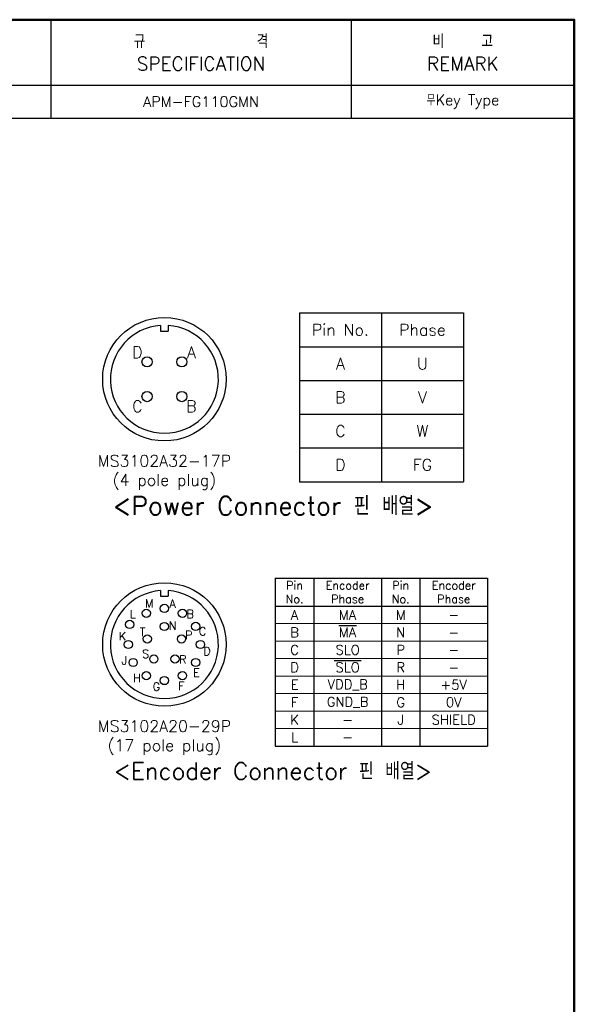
# Model space of a CAD drawing. Header units: inches. Extents: x 0 to 1485, y 0 to 1050.
# Tile 4 of 4: x 1126 to 1485, y 412 to 1050. Entities that reach past the tile are written whole.
import ezdxf
from ezdxf.enums import TextEntityAlignment as Align

# ---------------------------------------------------------------- set-up
doc = ezdxf.new("R2010")
doc.units = ezdxf.units.IN
doc.header["$LTSCALE"] = 0.25
doc.layers.get('0').update_dxf_attribs({"lineweight": 35})
doc.styles.add('GSG1', font='romans.shx', dxfattribs={"bigfont": 'GSG1.shx'})

msp = doc.modelspace()

# ---------------------------------------------------------------- linework, layer by layer
at = {"color": 0, "lineweight": -3}
for p, q in [((1145.74999738, 1049.9999995), (1145.74999738, 986.2499995)), ((1340.49999738, 1049.9999995), (1340.49999738, 986.2499995)), ((615.99999738, 1007.4999995), (1484.99999738, 1007.4999995)), ((615.99999738, 986.2499995), (1484.99999738, 986.2499995))]:
    msp.add_line(p, q, dxfattribs=at)
at = {"color": 7, "linetype": 'Continuous', "lineweight": -3}
for p, q in [((1306.87499738, 859.9999995), (1306.87499738, 750.6249995)), ((1306.87499738, 859.9999995), (1413.12499738, 859.9999995)), ((1359.99999738, 859.9999995), (1359.99999738, 750.6249995)), ((1413.12499738, 859.9999995), (1413.12499738, 750.6249995)), ((1306.87499738, 838.1249995), (1413.12499738, 838.1249995)), ((1306.87499738, 816.2499995), (1413.12499738, 816.2499995)), ((1306.87499738, 794.3749995), (1413.12499738, 794.3749995)), ((1306.87499738, 772.4999995), (1413.12499738, 772.4999995)), ((1306.87499738, 750.6249995), (1413.12499738, 750.6249995)), ((1291.24999738, 688.1249995), (1291.24999738, 579.3749995)), ((1291.24999738, 688.1249995), (1428.74999738, 688.1249995)), ((1316.24999738, 688.1249995), (1316.24999738, 579.3749995)), ((1359.99999738, 688.1249995), (1359.99999738, 579.3749995)), ((1384.99999738, 688.1249995), (1384.99999738, 579.3749995)), ((1428.74999738, 688.1249995), (1428.74999738, 579.3749995)), ((1291.24999738, 669.9999995), (1428.74999738, 669.9999995)), ((1291.24999738, 579.3749995), (1428.74999738, 579.3749995))]:
    msp.add_line(p, q, dxfattribs=at)
at = {"lineweight": -3, "ltscale": 0.5}
for p, q in [((1306.87499738, 859.9999995), (1306.87499738, 750.6249995)), ((1291.24999738, 688.1249995), (1291.24999738, 579.3749995))]:
    msp.add_line(p, q, dxfattribs=at)
at = {"lineweight": -3}
for p, q in [((1216.87499738, 851.94184961), (1216.87499738, 848.2812495)), ((1221.87499738, 851.94184961), (1221.87499738, 848.2812495)), ((1216.87499738, 848.2812495), (1221.87499738, 848.2812495)), ((1216.87499738, 680.06684961), (1216.87499738, 676.4062495)), ((1216.87499738, 676.4062495), (1221.87499738, 676.4062495)), ((1221.87499738, 680.06684961), (1221.87499738, 676.4062495))]:
    msp.add_line(p, q, dxfattribs=at)
at = {"lineweight": 15, "ltscale": 0.5}
for p, q in [((1428.74999738, 658.6718745), (1291.24999738, 658.6718745)), ((1428.74999738, 647.3437495), (1291.24999738, 647.3437495)), ((1428.74999738, 636.0156245), (1291.24999738, 636.0156245)), ((1428.74999738, 624.6874995), (1291.24999738, 624.6874995)), ((1428.74999738, 613.3593745), (1291.24999738, 613.3593745)), ((1428.74999738, 602.0312495), (1291.24999738, 602.0312495)), ((1428.74999738, 590.7031245), (1291.24999738, 590.7031245))]:
    msp.add_line(p, q, dxfattribs=at)
at = {"color": 2, "lineweight": -3}
for p, q in [((1332.32142595, 657.47209771), (1343.92856881, 657.47209771)), ((1329.41964023, 634.81584771), (1346.83035452, 634.81584771))]:
    msp.add_line(p, q, dxfattribs=at)
at = {"color": 1, "lineweight": 50}
msp.add_lwpolyline([(-0.00000262, -0.0000005), (1484.99999738, -0.0000005), (1484.99999738, 1049.9999995), (-0.00000262, 1049.9999995)], close=True, dxfattribs=at)
at = {"lineweight": -3}
for centre, radius in [((1219.37499738, 817.0312495), 40), ((1208.12499738, 828.2812495), 3.30357143), ((1230.62499738, 828.2812495), 3.30357143), ((1208.12499738, 805.7812495), 3.30357143), ((1230.62499738, 805.7812495), 3.30357143), ((1219.37499738, 645.1562495), 40), ((1219.37499738, 668.51629255), 2.67857143), ((1207.69497585, 665.38664021), 2.67857143), ((1231.0550189, 665.38664021), 2.67857143), ((1196.89678547, 658.13405119), 2.67857143), ((1219.37499738, 656.80240663), 2.67857143), ((1239.60538809, 656.83627102), 2.67857143), ((1208.29884374, 648.75510997), 2.67857143), ((1230.45115101, 648.75510997), 2.67857143), ((1196.01495433, 645.1562495), 2.67857143), ((1242.73504043, 645.1562495), 2.67857143), ((1212.52955797, 635.73431045), 2.67857143), ((1226.22043679, 635.73431045), 2.67857143), ((1199.14460666, 633.47622797), 2.67857143), ((1239.60538809, 633.47622797), 2.67857143), ((1207.69497585, 624.92585878), 2.67857143), ((1231.0550189, 624.92585878), 2.67857143), ((1219.37499738, 621.79620645), 2.67857143)]:
    msp.add_circle(centre, radius, dxfattribs=at)
for centre in [(1219.37499738, 817.0312495), (1219.37499738, 645.1562495)]:
    msp.add_arc(centre, 35, 94.0960437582, 85.9039562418, dxfattribs=at)

# ---------------------------------------------------------------- texts
at = {"lineweight": -3, "style": 'GSG1'}
for s, p in [('D', (1201.87499738, 834.5312495)), ('A', (1236.87499738, 834.5312495)), ('C', (1201.87499738, 799.5312495)), ('B', (1236.87499738, 799.5312495))]:
    msp.add_text(s, height=7.5, dxfattribs=at).set_placement(p, align=Align.MIDDLE_CENTER)
for s, p in [('M', (1206.76035426, 669.06010203)), ('A', (1222.59559728, 668.92498069)), ('L', (1196.95978664, 662.12622865)), ('B', (1233.72256019, 662.2224745)), ('N', (1222.28897036, 654.6666397)), ('K', (1189.74004808, 647.87645882)), ('T', (1203.39500013, 650.54673124)), ('P', (1232.75115498, 648.58066851)), ('C', (1241.72142284, 650.99974396)), ('S', (1204.96052655, 636.37941193)), ('R', (1228.89999656, 632.74914075)), ('D', (1244.57787522, 638.12040766)), ('J', (1191.60405269, 632.15295056)), ('H', (1199.06217731, 620.72844971)), ('E', (1237.98554527, 624.22898542)), ('G', (1211.7418164, 615.14133708)), ('F', (1228.31230159, 615.65349604))]:
    msp.add_text(s, height=5.35714286, dxfattribs=at).set_placement(p)
at = {"color": 2, "lineweight": -3, "attachment_point": 5, "style": 'GSG1'}
for s, insert, char_height, width in [('규            격\\PSPECIFICATION', (1243.12499738, 1028.7499995), 8.75, 187.5), ('비    고\\PREMARK', (1412.74999738, 1028.7499995), 8.75, 137.5), ('APM-FG110GMN', (1243.12499738, 996.8749995), 6.875, 187.5), ('무Key Type', (1412.74999738, 996.8749995), 6.875, 137.5), ('Pin No.', (1333.43749738, 849.0624995), 7.5, 131.5272128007), ('Phase', (1386.56249738, 849.0624995), 7.5, 131.5272128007), ('A', (1333.43749738, 827.1874995), 7.5, 131.5272128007), ('U', (1386.56249738, 827.1874995), 7.5, 131.5272128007), ('B', (1333.43749738, 805.3124995), 7.5, 131.5272128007), ('V', (1386.56249738, 805.3124995), 7.5, 131.5272128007), ('C', (1333.43749738, 783.4374995), 7.5, 131.5272128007), ('W', (1386.56249738, 783.4374995), 7.5, 131.5272128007), ('MS3102A32-17P', (1219.37499738, 764.12946378), 7.5, 287.042108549), ('D', (1333.43749738, 761.5624995), 7.5, 131.5272128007), ('FG', (1386.56249738, 761.5624995), 7.5, 131.5272128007), ('(4 pole plug)', (1219.37499738, 750.45758878), 7.5, 287.042108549), ('<Power Connector 핀 배열>', (1289.68749738, 734.9999995), 11.875, 287.042108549), ('Pin\\PNo.', (1303.74999738, 679.0624995), 5.3125, 105.9524769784), ('Encoder\\PPhase', (1338.12499738, 679.0624995), 5.3125, 105.9524769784), ('Pin\\PNo.', (1372.49999738, 679.0624995), 5.3125, 105.9524769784), ('Encoder\\PPhase', (1406.87499738, 679.0624995), 5.3125, 105.9524769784), ('A', (1303.74999738, 664.335937), 6.25, 14.9150831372), ('MA', (1338.12499738, 664.335937), 6.25, 14.9150831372), ('M', (1372.49999738, 664.335937), 6.25, 14.9150831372), ('-', (1406.87499738, 664.335937), 6.25, 14.9150831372), ('B', (1303.74999738, 653.007812), 6.25, 14.9150831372), ('MA', (1338.12499738, 653.007812), 6.25, 14.9150831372), ('N', (1372.49999738, 653.007812), 6.25, 14.9150831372), ('-', (1406.87499738, 653.007812), 6.25, 14.9150831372), ('C', (1303.74999738, 641.679687), 6.25, 14.9150831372), ('SLO', (1338.12499738, 641.679687), 6.25, 14.9150831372), ('P', (1372.49999738, 641.679687), 6.25, 14.9150831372), ('-', (1406.87499738, 641.679687), 6.25, 14.9150831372), ('D', (1303.74999738, 630.351562), 6.25, 14.9150831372), ('SLO', (1338.12499738, 630.351562), 6.25, 14.9150831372), ('R', (1372.49999738, 630.351562), 6.25, 14.9150831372), ('-', (1406.87499738, 630.351562), 6.25, 14.9150831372), ('E', (1303.74999738, 619.023437), 6.25, 14.9150831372), ('VDD_B', (1338.12499738, 619.023437), 6.25, 14.9150831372), ('H', (1372.49999738, 619.023437), 6.25, 14.9150831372), ('+5V', (1406.87499738, 619.023437), 6.25, 14.9150831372), ('F', (1303.74999738, 607.695312), 6.25, 14.9150831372), ('GND_B', (1338.12499738, 607.695312), 6.25, 14.9150831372), ('G', (1372.49999738, 607.695312), 6.25, 14.9150831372), ('0V', (1406.87499738, 607.695312), 6.25, 14.9150831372), ('K', (1303.74999738, 596.367187), 6.25, 14.9150831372), ('J', (1372.49999738, 596.367187), 6.25, 14.9150831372), ('SHIELD', (1406.87499738, 596.367187), 6.25, 14.9150831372), ('MS3102A20-29P', (1219.37499738, 592.25446378), 7.5, 287.042108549), ('-', (1338.12499738, 596.367187), 6.25, 14.9150831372), ('L', (1303.74999738, 585.039062), 6.25, 14.9150831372), ('(17 pole plug)', (1219.37499738, 578.58258878), 7.5, 287.042108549), ('-', (1338.12499738, 585.039062), 6.25, 14.9150831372), ('<Encoder Connector 핀 배열>', (1289.68749738, 563.1249995), 10.9375, 287.042108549)]:
    msp.add_mtext(s, dxfattribs=dict(at, insert=insert, char_height=char_height, width=width))

doc.saveas('drawing.dxf')
